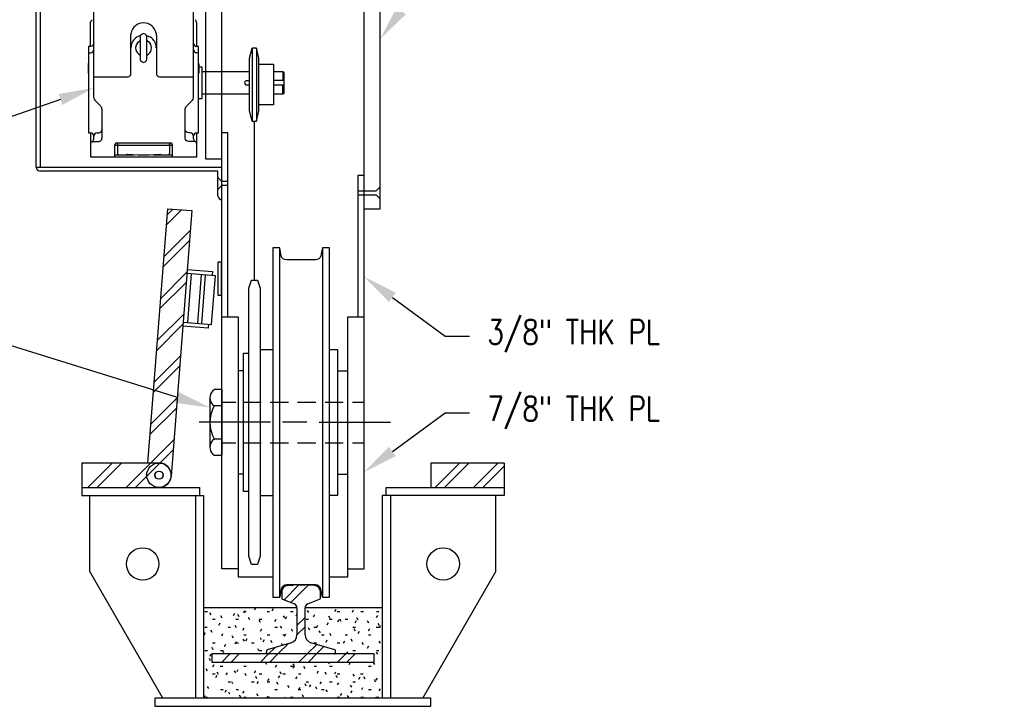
# Model space of a CAD drawing. Header units: inches. Extents: x -25 to 869, y 6 to 168.
# Tile 9 of 11: x 459 to 519, y 91 to 133. Entities that reach past the tile are written whole.
import ezdxf
from ezdxf import colors
from ezdxf.entities.mleader import LeaderData, LeaderLine
from ezdxf.math import Vec2, Vec3

# ---------------------------------------------------------------- set-up
doc = ezdxf.new("R2010")
doc.units = ezdxf.units.IN
doc.header["$MEASUREMENT"] = 0
for name, color, linetype in [('A-DETL-MEDM', 3, 'Continuous'), ('A-DETL-THIN', 1, 'Continuous'), ('A-WALL-PATT', 8, 'Continuous'), ('M-DETL-PATT', 1, 'Continuous'), ('S-ANNO-NOTE', 2, 'Continuous')]:
    doc.layers.add(name, color=color, linetype=linetype)
doc.styles.add('Annotative', font='romans.shx', dxfattribs={"width": 0.8, "height": 0.125})
pattern_1 = [(45, (361.1425, 0), (-1.18794, 1.18794), []), (45, (361.1425, 1.8), (-1.18794, 1.18794), [])]

msp = doc.modelspace()

# ---------------------------------------------------------------- hatches: boundary and pattern name
at = {"layer": 'A-WALL-PATT', "lineweight": -3}
h = msp.add_hatch(dxfattribs=at)
h.set_pattern_fill('FP_1', color=8, style=0, pattern_type=2)
h.set_pattern_definition([(0, (361.1425, 0), (1.92, 0.48), [0.1584, -1.282, 0.1584, -1.282, -7.68]), (0, (361.1425, 0), (1.92, 0.48), [-2.88, 0.1584, -2.722, 0.1584, -1.282, -3.36]), (0, (361.1425, 0), (1.92, 0.48), [-7.2, 0.1584, -0.8016, 0.1584, -2.242]), (120, (361.8625, 0.24), (-1.3756922, 1.4227688), [0.1584, -1.282, 0.1584, -1.282, -7.68]), (120, (361.8625, 0.24), (-1.3756922, 1.4227688), [-2.88, 0.1584, -2.722, 0.1584, -1.282, -3.36]), (120, (361.8625, 0.24), (-1.3756922, 1.4227688), [-7.2, 0.1584, -0.8016, 0.1584, -2.242]), (240, (362.1025, 1.2), (-0.5443078, -1.9027688), [0.1584, -1.282, 0.1584, -1.282, -7.68]), (240, (362.1025, 1.2), (-0.5443078, -1.9027688), [-2.88, 0.1584, -2.722, 0.1584, -1.282, -3.36]), (240, (362.1025, 1.2), (-0.5443078, -1.9027688), [-7.2, 0.1584, -0.8016, 0.1584, -2.242])])
h.paths.add_polyline_path([(481.016, 91.1473), (481.016, 96.7106), (476.266, 96.7106), (476.266, 95.0401), (476.2824, 94.913), (476.3306, 94.7943), (476.4074, 94.6917), (476.5077, 94.612), (476.6249, 94.5604), (478.1108, 94.1212), (478.1329, 94.0985), (478.141, 94.0677), (478.1389, 93.9108), (478.1227, 93.8828), (478.0947, 93.8666), (478.0962, 93.8645), (480.516, 93.8645), (480.516, 93.3645), (470.516, 93.3645), (470.516, 93.8645), (473.9359, 93.8672), (473.9093, 93.8828), (473.8931, 93.9108), (473.891, 93.927), (473.8931, 94.0836), (473.9087, 94.1113), (473.9359, 94.1277), (475.4258, 94.5686), (475.5244, 94.612), (475.6247, 94.6917), (475.7014, 94.7943), (475.7496, 94.913), (475.766, 95.0401), (475.766, 96.7106), (470.016, 96.7106), (470.016, 91.1473), (478.0526, 91.1473)])
at = {"layer": 'M-DETL-PATT', "lineweight": -3}
h = msp.add_hatch(dxfattribs=at)
h.set_pattern_fill('FP_2', color=8, style=0, pattern_type=2)
h.set_pattern_definition(pattern_1)
h.paths.add_polyline_path([(468.0214, 104.9047), (469.2846, 121.1409), (467.7892, 121.2572), (466.5721, 105.6145), (467.2767, 105.6145), (467.4708, 105.5889), (467.6517, 105.514), (467.807, 105.3948), (467.9262, 105.2395), (468.0012, 105.0586), (468.0084, 105.0037)])
h = msp.add_hatch(dxfattribs=at)
h.set_pattern_fill('FP_2', color=8, style=0, pattern_type=2)
h.set_pattern_definition(pattern_1)
h.paths.add_polyline_path([(462.516, 104.1145), (467.2767, 104.1145), (467.4708, 104.14), (467.6517, 104.215), (467.807, 104.3342), (467.9262, 104.4895), (468.0012, 104.6704), (468.0267, 104.8645), (468.0012, 105.0586), (467.9262, 105.2395), (467.807, 105.3948), (467.6517, 105.514), (467.4708, 105.5889), (467.2767, 105.6145), (462.516, 105.6145)])
h.paths.add_polyline_path([(467.2767, 104.6145), (467.212, 104.623), (467.1517, 104.648), (467.0999, 104.6877), (467.0602, 104.7395), (467.0352, 104.7998), (467.0267, 104.8645), (467.0352, 104.9292), (467.0602, 104.9895), (467.0999, 105.0413), (467.1517, 105.081), (467.212, 105.106), (467.2767, 105.1145), (467.3414, 105.106), (467.4017, 105.081), (467.4535, 105.0413), (467.4932, 104.9895), (467.5182, 104.9292), (467.5267, 104.8645), (467.5182, 104.7998), (467.4932, 104.7395), (467.4535, 104.6877), (467.4017, 104.648), (467.3414, 104.623)])
h = msp.add_hatch(dxfattribs=at)
h.set_pattern_fill('FP_2', color=8, style=0, pattern_type=2)
h.set_pattern_definition(pattern_1)
h.paths.add_polyline_path([(488.516, 104.1145), (488.516, 105.6145), (484.016, 105.6145), (484.016, 104.1145)])
h = msp.add_hatch(dxfattribs=at)
h.set_pattern_fill('FP_2', color=8, style=0, pattern_type=2)
h.set_pattern_definition(pattern_1)
h.paths.add_polyline_path([(478.0785, 93.8645), (478.1098, 93.8729), (478.1326, 93.8957), (478.141, 93.927), (478.141, 94.0677), (478.1329, 94.0985), (478.1108, 94.1212), (478.0962, 94.1277), (476.6249, 94.5604), (476.5077, 94.612), (476.4074, 94.6917), (476.3306, 94.7943), (476.2824, 94.913), (476.266, 95.0401), (476.266, 96.7106), (476.2732, 96.7699), (476.2941, 96.8258), (476.3278, 96.8751), (476.3722, 96.9151), (476.4248, 96.9434), (477.1794, 97.2409), (477.1972, 97.2628), (477.2035, 97.2902), (477.2035, 97.7047), (477.192, 97.7971), (477.158, 97.8839), (477.1037, 97.9595), (477.0324, 98.0195), (476.9485, 98.06), (476.8573, 98.0786), (476.3909, 98.1123), (476.2758, 98.1145), (475.6411, 98.1123), (475.5261, 98.1057), (475.1748, 98.0786), (475.0835, 98.06), (474.9996, 98.0195), (474.9284, 97.9595), (474.8741, 97.8839), (474.8401, 97.7971), (474.8285, 97.7047), (474.8285, 97.2902), (474.8425, 97.2508), (474.8526, 97.2409), (474.8781, 97.229), (475.6072, 96.9434), (475.6598, 96.9151), (475.7042, 96.8751), (475.7379, 96.8258), (475.7589, 96.7699), (475.766, 96.7106), (475.766, 95.0401), (475.7496, 94.913), (475.7014, 94.7943), (475.6247, 94.6917), (475.5244, 94.612), (475.4071, 94.5604), (473.9212, 94.1212), (473.8991, 94.0985), (473.891, 94.0677), (473.8931, 93.9108), (473.8994, 93.8957), (473.9223, 93.8729), (473.9535, 93.8645), (478.0526, 93.8645)])
h = msp.add_hatch(dxfattribs=at)
h.set_pattern_fill('FP_2', color=8, style=0, pattern_type=2)
h.set_pattern_definition(pattern_1)
h.paths.add_polyline_path([(475.4258, 93.3645), (480.516, 93.3645), (480.516, 93.8645), (470.516, 93.8645), (470.516, 93.3645), (475.4071, 93.3645)])

# ---------------------------------------------------------------- linework, layer by layer
at = {"layer": 'A-DETL-MEDM', "lineweight": -3}
for p, q in [((471.1427, 99.112), (471.1427, 160.891)), ((479.8927, 99.112), (479.8927, 160.891)), ((459.7088, 123.8091), (459.7088, 149.929)), ((459.9588, 149.929), (459.9588, 123.8091)), ((470.1461, 124.3064), (470.1461, 136.7532)), ((480.8893, 121.2548), (480.8893, 136.7532)), ((471.516, 125.9284), (471.1427, 125.9284)), ((471.516, 114.6103), (471.516, 125.9284)), ((471.1427, 124.3064), (470.1461, 124.3064)), ((459.7088, 123.8091), (471.1427, 123.8091)), ((470.8927, 123.5591), (459.9581, 123.5591)), ((470.8895, 122.0558), (470.8927, 123.5591)), ((471.1427, 122.934), (470.8919, 123.1845)), ((479.8927, 123.3084), (479.5194, 123.3084)), ((479.5194, 123.3084), (479.5194, 114.6103)), ((471.1411, 122.6858), (470.8903, 122.4348)), ((471.516, 122.6858), (471.1411, 122.6858)), ((471.516, 122.934), (471.1427, 122.934)), ((480.6401, 122.357), (480.8893, 122.6063)), ((479.5194, 122.357), (480.6401, 122.357)), ((479.5194, 122.1088), (480.6385, 122.1088)), ((480.6385, 122.1088), (480.8893, 121.8583)), ((467.7892, 121.2572), (469.2846, 121.1409)), ((479.8927, 121.2548), (480.8893, 121.2548)), ((469.2846, 121.1409), (468.0138, 104.8063)), ((474.7092, 118.8611), (474.2719, 118.8611)), ((474.2719, 118.8611), (474.2719, 97.3628)), ((474.7703, 118.4747), (474.7092, 118.8611)), ((474.7092, 97.3628), (474.7092, 118.8611)), ((477.333, 118.8611), (477.2618, 118.4747)), ((477.7703, 118.8611), (477.333, 118.8611)), ((477.333, 118.8611), (477.333, 97.3628)), ((477.7703, 97.3628), (477.7703, 118.8611)), ((474.7906, 118.3628), (474.7703, 118.4747)), ((474.8414, 118.2611), (474.7906, 118.3628)), ((474.9228, 118.1798), (474.8414, 118.2611)), ((477.1906, 118.2611), (477.1092, 118.1798)), ((477.2414, 118.3628), (477.1906, 118.2611)), ((477.2618, 118.4747), (477.2414, 118.3628)), ((475.0245, 118.1289), (474.9228, 118.1798)), ((475.1364, 118.1086), (475.0245, 118.1289)), ((476.8957, 118.1086), (475.1364, 118.1086)), ((477.0075, 118.1289), (476.8957, 118.1086)), ((477.1092, 118.1798), (477.0075, 118.1289)), ((470.7441, 117.1317), (468.9834, 117.2687)), ((469.0028, 117.5179), (470.5702, 117.3959)), ((470.5702, 117.3959), (470.5508, 117.1467)), ((471.1427, 114.6103), (472.1393, 114.6103)), ((472.1393, 114.6103), (472.1393, 98.6137)), ((478.8961, 98.6137), (478.8961, 114.6103)), ((478.8961, 114.6103), (479.8927, 114.6103)), ((470.2987, 113.9065), (468.7313, 114.0284)), ((468.7507, 114.2777), (470.5114, 114.1407)), ((470.3181, 114.1557), (470.2987, 113.9065)), ((472.4821, 103.8611), (472.4821, 112.3628)), ((472.4821, 112.3628), (472.7974, 112.3628)), ((473.4889, 112.6069), (474.2719, 112.6069)), ((477.7703, 112.6069), (478.2686, 112.6069)), ((478.2686, 112.6069), (478.2686, 103.617)), ((462.516, 105.6145), (462.516, 103.6145)), ((488.516, 105.6145), (488.516, 103.6145)), ((462.516, 104.1145), (469.766, 104.1145)), ((469.766, 104.1145), (469.766, 103.6145)), ((472.7974, 103.8611), (472.4821, 103.8611)), ((481.266, 103.6145), (481.266, 104.1145)), ((481.266, 104.1145), (488.516, 104.1145)), ((462.516, 103.6145), (470.016, 103.6145)), ((463.016, 98.9415), (463.016, 103.6145)), ((469.516, 103.6145), (469.516, 91.1473)), ((470.016, 103.6145), (470.016, 91.1473)), ((473.4889, 103.617), (474.2719, 103.617)), ((478.2686, 103.617), (477.7703, 103.617)), ((488.516, 103.6145), (481.016, 103.6145)), ((481.016, 103.6145), (481.016, 91.1473)), ((481.516, 103.6145), (481.516, 91.1473)), ((488.016, 98.9415), (488.016, 103.6145)), ((467.516, 91.1473), (463.016, 98.9415)), ((472.1393, 99.112), (471.1427, 99.112)), ((478.8961, 99.112), (479.8927, 99.112)), ((483.516, 91.1473), (488.016, 98.9415)), ((472.1393, 98.6137), (474.2719, 98.6137)), ((477.7703, 98.6137), (478.8961, 98.6137)), ((474.7703, 97.7492), (474.7092, 97.3628)), ((474.7906, 97.8611), (474.7703, 97.7492)), ((474.8414, 97.9628), (474.7906, 97.8611)), ((474.8285, 97.7047), (474.8285, 97.2902)), ((474.9228, 98.0442), (474.8414, 97.9628)), ((475.0245, 98.095), (474.9228, 98.0442)), ((475.1364, 98.1153), (475.0245, 98.095)), ((476.8957, 98.1153), (475.1364, 98.1153)), ((475.1748, 98.0786), (475.5261, 98.1057)), ((475.7562, 98.1145), (476.2758, 98.1145)), ((476.8573, 98.0786), (476.5059, 98.1057)), ((477.0075, 98.095), (476.8957, 98.1153)), ((477.1092, 98.0442), (477.0075, 98.095)), ((477.1906, 97.9628), (477.1092, 98.0442)), ((477.2414, 97.8611), (477.1906, 97.9628)), ((477.2035, 97.2902), (477.2035, 97.7047)), ((477.2618, 97.7492), (477.2414, 97.8611)), ((477.333, 97.3628), (477.2618, 97.7492)), ((474.2719, 97.3628), (474.7092, 97.3628)), ((474.8781, 97.229), (475.6072, 96.9434)), ((476.4248, 96.9434), (477.1539, 97.229)), ((477.333, 97.3628), (477.7703, 97.3628)), ((475.766, 96.7106), (475.766, 95.0401)), ((476.266, 95.0401), (476.266, 96.7106)), ((481.016, 96.7106), (476.266, 96.7106)), ((473.891, 94.0677), (473.891, 93.927)), ((475.4071, 94.5604), (473.9359, 94.1277)), ((478.0962, 94.1277), (476.6249, 94.5604)), ((478.141, 93.927), (478.141, 94.0677)), ((470.516, 93.8645), (470.516, 93.3645)), ((480.516, 93.8645), (470.516, 93.8645)), ((470.516, 93.3645), (480.516, 93.3645)), ((480.516, 93.3645), (480.516, 93.8645)), ((484.016, 91.1473), (467.016, 91.1473)), ((467.016, 91.1473), (467.016, 90.6473)), ((484.016, 90.6473), (484.016, 91.1473)), ((467.016, 90.6473), (484.016, 90.6473))]:
    msp.add_line(p, q, dxfattribs=at)
for centre, radius in [((467.266, 104.8645), 0.25), ((466.266, 99.403), 1), ((484.766, 99.403), 1)]:
    msp.add_circle(centre, radius, dxfattribs=at)
for centre, radius, start, end in [((459.9774, 123.8276), 0.2692, 183.94012, 265.89195), ((471.1712, 122.0918), 0.2841, 187.26286, 264.233699), ((475.2035, 97.7047), 0.375, 94.398705, 180), ((475.7562, 95.1145), 3, 90, 94.398705), ((476.2758, 95.1145), 3, 85.601295, 90), ((476.8285, 97.7047), 0.375, 360, 85.601295), ((474.891, 97.2902), 0.0625, 180, 258.111342), ((477.141, 97.2902), 0.0625, 281.888658, 0), ((475.516, 96.7106), 0.25, 360, 68.602314), ((476.516, 96.7106), 0.25, 111.397686, 180), ((475.266, 95.0401), 0.5, 286.38954, 0), ((476.766, 95.0401), 0.5, 180, 253.61046), ((473.9535, 94.0677), 0.0625, 106.38954, 180), ((478.0785, 94.0677), 0.0625, 0, 73.61046), ((473.9535, 93.927), 0.0625, 180, 270), ((478.0785, 93.927), 0.0625, 270, 0)]:
    msp.add_arc(centre, radius, start, end, dxfattribs=at)
at = {"layer": 'A-DETL-THIN', "lineweight": -3}
for p, q in [((463.2499, 128.0766), (463.2499, 133.8427)), ((469.3923, 128.0766), (469.3923, 133.8427)), ((463.0567, 132.7139), (463.0872, 132.8156)), ((463.0872, 132.8156), (463.1584, 132.8766)), ((469.555, 132.8156), (469.494, 132.8766)), ((469.5855, 132.7139), (469.555, 132.8156)), ((463.0567, 131.2393), (463.0567, 132.7139)), ((469.5957, 131.2393), (469.5957, 132.7139)), ((465.538, 131.9105), (465.5482, 132.0529)), ((465.538, 129.5715), (465.538, 131.9105)), ((466.138, 131.9105), (465.9957, 131.8597)), ((466.1279, 131.5953), (466.0262, 131.5342)), ((466.1279, 131.8393), (466.138, 131.9105)), ((466.1279, 130.4563), (466.1279, 131.8393)), ((466.5143, 131.8393), (466.5041, 131.9105)), ((466.5041, 131.9105), (466.6465, 131.8597)), ((466.616, 131.5342), (466.5143, 131.5953)), ((466.5245, 130.4563), (466.5245, 131.8393)), ((467.094, 132.0529), (467.1041, 131.9105)), ((467.1143, 131.9105), (467.1143, 129.5715)), ((463.0567, 131.2393), (462.9347, 131.2393)), ((462.9347, 131.2393), (462.9347, 125.9308)), ((463.1279, 131.2495), (463.0567, 131.2393)), ((463.1889, 131.3003), (463.1279, 131.2495)), ((463.2397, 131.3614), (463.1889, 131.3003)), ((463.1889, 130.9139), (463.2397, 130.9749)), ((463.2499, 131.4325), (463.2397, 131.3614)), ((463.2397, 130.9749), (463.2499, 131.0461)), ((465.5482, 131.3003), (465.538, 131.1478)), ((467.1041, 131.1478), (467.094, 131.3003)), ((469.4025, 131.4325), (469.4126, 131.3614)), ((469.4025, 131.0461), (469.4126, 130.9749)), ((469.4126, 131.3614), (469.4635, 131.3003)), ((469.4126, 130.9749), (469.4635, 130.9139)), ((469.4635, 131.3003), (469.5245, 131.2495)), ((469.5245, 131.2495), (469.5957, 131.2393)), ((469.7075, 131.2393), (469.5957, 131.2393)), ((469.7075, 125.9308), (469.7075, 131.2393)), ((472.8482, 130.5193), (473.0008, 131.1396)), ((473.2652, 131.1396), (473.0008, 131.1396)), ((473.0008, 131.1396), (473.0008, 126.6549)), ((473.4177, 130.5193), (473.2652, 131.1396)), ((473.2652, 131.1396), (473.2652, 126.6549)), ((462.9347, 130.8427), (463.0567, 130.8427)), ((463.0567, 130.8529), (463.1279, 130.863)), ((463.1279, 130.863), (463.1889, 130.9139)), ((466.0262, 130.7614), (466.1279, 130.7003)), ((466.138, 130.3851), (466.1279, 130.4563)), ((466.5041, 130.3851), (466.5143, 130.4563)), ((466.5143, 130.7003), (466.616, 130.7614)), ((469.4635, 130.9139), (469.5245, 130.863)), ((469.5245, 130.863), (469.5957, 130.8529)), ((469.7075, 130.8427), (469.5957, 130.8427)), ((472.8482, 127.2752), (472.8482, 130.5193)), ((473.4177, 127.2752), (473.4177, 130.5193)), ((462.9448, 130.2122), (462.9143, 130.1817)), ((462.9143, 130.1817), (462.9143, 129.5919)), ((469.7279, 130.1817), (469.6974, 130.2122)), ((469.7075, 129.9904), (469.9008, 129.9904)), ((469.7381, 129.5919), (469.7381, 130.1817)), ((469.9008, 129.9904), (469.9008, 128.0176)), ((473.4177, 130.143), (474.3228, 130.143)), ((474.3228, 130.143), (474.3228, 127.6515)), ((462.9143, 129.5919), (462.9448, 129.5614)), ((463.2499, 129.3783), (465.3448, 129.3783)), ((465.3448, 129.3783), (465.416, 129.3885)), ((465.416, 129.3885), (465.477, 129.4393)), ((465.477, 129.4393), (465.5279, 129.5003)), ((465.5279, 129.5003), (465.538, 129.5715)), ((467.1143, 129.5715), (467.1245, 129.5003)), ((467.1245, 129.5003), (467.1753, 129.4393)), ((467.1753, 129.4393), (467.2364, 129.3885)), ((467.2364, 129.3885), (467.3075, 129.3783)), ((467.3075, 129.3783), (469.3923, 129.3783)), ((469.6974, 129.5614), (469.7279, 129.5919)), ((469.9008, 129.6955), (472.8482, 129.6955)), ((472.6448, 129.1464), (472.716, 129.1565)), ((472.716, 129.1565), (472.8482, 129.1565)), ((474.3228, 129.6955), (474.9025, 129.6955)), ((474.9635, 129.1565), (474.3228, 129.1565)), ((474.9025, 129.6955), (474.9635, 129.6549)), ((474.9025, 129.6955), (474.9025, 129.1565)), ((474.9635, 129.6549), (474.9635, 128.3532)), ((472.716, 128.8515), (472.6448, 128.8616)), ((472.8482, 128.8515), (472.716, 128.8515)), ((474.9635, 128.8515), (474.3228, 128.8515)), ((474.9025, 128.3125), (474.9025, 128.8515)), ((463.2601, 128.0766), (463.2702, 128.0054)), ((463.2702, 128.0054), (463.3211, 127.9444)), ((463.7075, 127.5376), (463.3109, 127.9342)), ((468.9448, 127.5376), (469.3414, 127.9342)), ((469.3313, 127.9444), (469.3821, 128.0054)), ((469.3821, 128.0054), (469.3923, 128.0766)), ((469.9008, 128.0176), (469.7075, 128.0176)), ((472.8482, 128.3125), (469.9008, 128.3125)), ((474.9025, 128.3125), (474.3228, 128.3125)), ((474.9635, 128.3532), (474.9025, 128.3125)), ((463.7482, 127.4664), (463.6974, 127.5275)), ((463.7584, 127.3952), (463.7482, 127.4664)), ((463.7686, 125.5952), (463.7686, 127.3952)), ((468.8838, 127.3952), (468.894, 127.4664)), ((468.8838, 125.5952), (468.8838, 127.3952)), ((468.894, 127.4664), (468.9448, 127.5275)), ((474.3228, 127.6515), (473.4177, 127.6515)), ((473.0008, 126.6549), (472.8482, 127.2752)), ((473.2652, 126.6549), (473.4177, 127.2752)), ((463.7482, 126.0529), (463.7584, 126.1241)), ((468.894, 126.0529), (468.8838, 126.1241)), ((473.0008, 126.6549), (473.2652, 126.6549)), ((473.1431, 116.8679), (473.1431, 126.6549)), ((462.9347, 125.9308), (463.0567, 125.9308)), ((463.0567, 125.9308), (463.0567, 124.4461)), ((463.1279, 125.9105), (463.0567, 125.9207)), ((463.1889, 125.8597), (463.1279, 125.9105)), ((463.2397, 125.7986), (463.1889, 125.8597)), ((463.1889, 125.4224), (463.2397, 125.4936)), ((463.2499, 125.7275), (463.2397, 125.7986)), ((463.2397, 125.4936), (463.2499, 125.5647)), ((463.2499, 125.5647), (463.2499, 125.7275)), ((463.2702, 125.7986), (463.2601, 125.7275)), ((463.3211, 125.8597), (463.2702, 125.7986)), ((463.3821, 125.9105), (463.3211, 125.8597)), ((463.4533, 125.9207), (463.3821, 125.9105)), ((463.4533, 125.9308), (463.5652, 125.9308)), ((463.5652, 125.9308), (463.6363, 125.941)), ((463.6363, 125.941), (463.6974, 125.9919)), ((463.6974, 125.9919), (463.7482, 126.0529)), ((463.6974, 125.463), (463.7482, 125.5241)), ((463.7482, 125.5241), (463.7584, 125.5952)), ((468.894, 125.5241), (468.8838, 125.5952)), ((468.9448, 125.9919), (468.894, 126.0529)), ((468.9448, 125.463), (468.894, 125.5241)), ((469.0058, 125.941), (468.9448, 125.9919)), ((469.077, 125.9308), (469.0058, 125.941)), ((469.1991, 125.9308), (469.077, 125.9308)), ((469.2703, 125.9105), (469.1991, 125.9207)), ((469.3313, 125.8597), (469.2703, 125.9105)), ((469.3821, 125.7986), (469.3313, 125.8597)), ((469.3923, 125.7275), (469.3821, 125.7986)), ((469.3923, 125.5647), (469.3923, 125.7275)), ((469.4126, 125.7986), (469.4025, 125.7275)), ((469.4025, 125.5647), (469.4126, 125.4936)), ((469.4635, 125.8597), (469.4126, 125.7986)), ((469.4126, 125.4936), (469.4635, 125.4224)), ((469.5245, 125.9105), (469.4635, 125.8597)), ((469.5957, 125.9207), (469.5245, 125.9105)), ((469.5957, 124.4461), (469.5957, 125.9308)), ((469.5957, 125.9308), (469.7075, 125.9308)), ((463.0669, 125.28), (463.077, 125.341)), ((463.077, 125.341), (463.1279, 125.3817)), ((463.1279, 125.3817), (463.1889, 125.4224)), ((463.1279, 125.3817), (463.1787, 125.3919)), ((463.1787, 125.3919), (463.5652, 125.3919)), ((463.5652, 125.402), (463.6363, 125.4122)), ((463.6363, 125.4122), (463.6974, 125.463)), ((464.5516, 124.4461), (464.5516, 125.219)), ((464.5516, 125.1681), (468.1008, 125.1681)), ((464.5719, 125.2698), (464.5618, 125.219)), ((464.6126, 125.3003), (464.5719, 125.2698)), ((464.6533, 125.3105), (464.6126, 125.3003)), ((464.6533, 125.3207), (467.9991, 125.3207)), ((464.7041, 125.3003), (464.6533, 125.3105)), ((464.7347, 125.2698), (464.7041, 125.3003)), ((464.7143, 125.1681), (464.7143, 124.6902)), ((464.7448, 125.219), (464.7347, 125.2698)), ((464.755, 125.1681), (464.755, 125.219)), ((467.8974, 125.1681), (467.8974, 125.219)), ((467.9177, 125.2698), (467.9075, 125.219)), ((467.9584, 125.3003), (467.9177, 125.2698)), ((467.938, 124.6902), (467.938, 125.1681)), ((467.9991, 125.3105), (467.9584, 125.3003)), ((468.0499, 125.3003), (467.9991, 125.3105)), ((468.0804, 125.2698), (468.0499, 125.3003)), ((468.0906, 125.219), (468.0804, 125.2698)), ((468.1008, 124.4461), (468.1008, 125.219)), ((469.0058, 125.4122), (468.9448, 125.463)), ((469.077, 125.402), (469.0058, 125.4122)), ((469.4736, 125.3919), (469.077, 125.3919)), ((469.4635, 125.4224), (469.5211, 125.3839)), ((469.5347, 125.3817), (469.4736, 125.3919)), ((469.5753, 125.341), (469.5347, 125.3817)), ((469.5855, 125.28), (469.5753, 125.341)), ((463.0567, 124.4461), (469.5957, 124.4461)), ((464.5516, 124.5783), (465.7313, 124.5783)), ((464.7143, 124.6902), (464.7245, 124.6393)), ((464.7245, 124.6393), (464.7753, 124.5885)), ((464.7753, 124.5885), (464.8262, 124.5783)), ((465.2228, 124.5783), (465.2635, 124.5885)), ((465.3143, 124.5986), (465.2736, 124.5885)), ((465.3143, 124.6088), (465.9855, 124.5783)), ((465.9855, 124.5783), (466.6567, 124.5783)), ((466.6567, 124.5783), (467.3177, 124.6088)), ((466.9109, 124.5783), (468.1008, 124.5783)), ((467.3686, 124.5885), (467.3279, 124.5986)), ((467.3889, 124.5885), (467.4296, 124.5783)), ((467.816, 124.5783), (467.877, 124.5885)), ((467.877, 124.5885), (467.9177, 124.6393)), ((467.9177, 124.6393), (467.9279, 124.6902)), ((467.7892, 121.2572), (466.5721, 105.6145)), ((471.1207, 117.9791), (470.8859, 117.9791)), ((470.8859, 117.9791), (470.8859, 115.948)), ((471.1207, 115.948), (471.1207, 117.9791)), ((469.2487, 117.248), (469.016, 114.2571)), ((469.8718, 117.1995), (469.6391, 114.2086)), ((470.121, 117.1801), (469.8883, 114.1892)), ((470.5114, 114.1407), (470.7441, 117.1317)), ((472.7974, 116.3696), (472.9601, 116.8679)), ((472.9601, 116.8679), (473.3262, 116.8679)), ((473.3262, 116.8679), (473.4889, 116.3696)), ((470.8859, 115.948), (471.1207, 115.948)), ((472.7974, 99.8747), (472.7974, 116.3696)), ((473.4889, 116.3696), (473.4889, 99.8747)), ((472.4821, 111.295), (472.1393, 111.295)), ((478.2686, 111.295), (478.8961, 111.295)), ((470.6749, 110.1255), (470.5732, 110.0442)), ((471.163, 110.1357), (470.6749, 110.1357)), ((471.163, 106.0882), (471.163, 110.1357)), ((470.4105, 106.5865), (470.4105, 109.6272)), ((470.5732, 109.2103), (470.6749, 109.1289)), ((470.6749, 109.1289), (470.5732, 108.9154)), ((471.163, 109.1289), (470.6749, 109.1289)), ((471.163, 109.3628), (471.9969, 109.3628)), ((472.4313, 109.3628), (473.5601, 109.3628)), ((474.1194, 109.3628), (475.2482, 109.3628)), ((475.8075, 109.3628), (476.9262, 109.3628)), ((477.4957, 109.3628), (478.6143, 109.3628)), ((479.1838, 109.3628), (479.8927, 109.3628)), ((474.1296, 108.1221), (469.7465, 108.1221)), ((476.377, 108.1221), (474.8719, 108.1221)), ((477.1296, 108.1221), (481.5228, 108.1221)), ((470.5732, 107.3086), (470.6749, 107.095)), ((470.6749, 107.0848), (470.5732, 107.0035)), ((470.6749, 107.095), (471.163, 107.095)), ((471.163, 106.8611), (471.9969, 106.8611)), ((472.4313, 106.8611), (473.5601, 106.8611)), ((474.1194, 106.8611), (475.2482, 106.8611)), ((475.8075, 106.8611), (476.9262, 106.8611)), ((477.4957, 106.8611), (478.6143, 106.8611)), ((479.1838, 106.8611), (479.8927, 106.8611)), ((470.5732, 106.1696), (470.6749, 106.0882)), ((470.6749, 106.0882), (471.163, 106.0882)), ((467.2767, 105.6145), (462.516, 105.6145)), ((488.516, 105.6145), (484.016, 105.6145)), ((484.016, 105.6145), (484.016, 104.1145)), ((472.4821, 104.9289), (472.1393, 104.9289)), ((478.2686, 104.9289), (478.8961, 104.9289)), ((472.9601, 99.3764), (472.7974, 99.8747)), ((473.4889, 99.8747), (473.3262, 99.3764)), ((473.3262, 99.3764), (472.9601, 99.3764)), ((475.766, 96.7106), (470.016, 96.7106))]:
    msp.add_line(p, q, dxfattribs=at)
for centre, radius in [((467.266, 104.8645), 0.75), ((467.2767, 104.8645), 0.25)]:
    msp.add_circle(centre, radius, dxfattribs=at)
for centre, radius, start, end in [((466.3211, 131.9064), 0.7866, 10.73081, 169.26919), ((472.4388, 108.112), 2.0312, 156.701015, 203.298985), ((467.2767, 104.8645), 0.75, 270, 90)]:
    msp.add_arc(centre, radius, start, end, dxfattribs=at)
for points in [[(465.9957, 131.8597), (465.7197, 131.7115), (465.6391, 131.5912), (465.5482, 131.3003)], [(466.5041, 131.9105), (466.3979, 132.0776), (466.2443, 132.0776), (466.138, 131.9105)], [(467.094, 131.3003), (467.0031, 131.5912), (466.9225, 131.7115), (466.6465, 131.8597)], [(466.0262, 131.5342), (465.7679, 131.3517), (465.7679, 130.9439), (466.0262, 130.7614)], [(466.616, 130.7614), (466.8743, 130.9439), (466.8743, 131.3517), (466.616, 131.5342)], [(466.138, 130.3851), (466.2443, 130.218), (466.3979, 130.218), (466.5041, 130.3851)], [(472.6448, 128.8616), (472.5314, 128.9523), (472.5313, 129.0557), (472.6448, 129.1464)], [(470.5732, 110.0442), (470.3539, 109.826), (470.3539, 109.4284), (470.5732, 109.2103)], [(470.5732, 107.0035), (470.3539, 106.7854), (470.3539, 106.3877), (470.5732, 106.1696)]]:
    msp.add_open_spline(points, degree=3, dxfattribs=at)

# ---------------------------------------------------------------- leaders
at = {"layer": 'S-ANNO-NOTE', "lineweight": -3}
ml = msp.add_multileader_mtext('Standard', dxfattribs=at)
ml.set_content('\\pxt3.2,6.4,9.6,12.8,16,19.2,22.4,25.6,28.8,32,35.2,38.4,41.6,44.8,48,51.2,54.4,57.6,60.8,64,67.2,70.4,73.6,76.8,80,83.2,86.4,89.6,92.8,96,99.2,102.4;{\\C256;ACCESS COVER FOR SPROCKET\\PAND ROLLER CHAIN FASTENED TO DOOR PLATE WITH COUNTERSUNK MACHINE SCREWS. THICKNESS OF ACCESS PLATE AND SCREWS DIAMETER/SPACING AS REQUIRED FOR REINF.}', color=2, style='Annotative')
ml.set_leader_properties(color=1)
ml.build(insert=Vec2(0, 0))
ml.multileader.update_dxf_attribs({"text_right_attachment_type": 3, "dogleg_length": 0.125, "arrow_head_size": 2.16, "scale": 12})
ctx = ml.context
ctx.base_point, ctx.scale, ctx.char_height, ctx.arrow_head_size, ctx.landing_gap_size, ctx.plane_origin = Vec3(486.3956, 137.0509), 12, 1.5, 2.16, 1.08, Vec3(469.8369, 94.7288)
ctx.right_attachment = 3
notes = []
notes.append((ctx, [(0, (1, 1, 0), (484.8956, 137.0509), (1, 0), 1.5, [(0, [(480.8893, 131.7013)], 0, [])])]))
ctx.mtext.insert, ctx.mtext.width, ctx.mtext.flow_direction = Vec3(487.4756, 137.8009), 31.808089, 5
ml = msp.add_multileader_mtext('Standard', dxfattribs=at)
ml.set_content('{\\C256;1/4" THK STL PL. SIZE AS REQUIRED BY DOOR MFR FOR SELECTED WHEEL MOTOR REQUIREMENTS}', color=2, style='Annotative')
ml.set_leader_properties(color=1)
ml.build(insert=Vec2(0, 0))
ml.multileader.update_dxf_attribs({"text_right_attachment_type": 3, "dogleg_length": 0.125, "arrow_head_size": 2.16, "scale": 12})
ctx = ml.context
ctx.base_point, ctx.scale, ctx.char_height, ctx.arrow_head_size, ctx.landing_gap_size, ctx.plane_origin = Vec3(218.4589, 131.5349), 12, 1.5, 2.16, 1.08, Vec3(195.8012, 87.9441)
ctx.right_attachment = 3
notes.append((ctx, [(0, (1, 1, 0), (216.9589, 131.5349), (1, 0), 1.5, [(0, [(205.69, 112.555)], 0, [])])]))
ctx.mtext.insert, ctx.mtext.width, ctx.mtext.flow_direction = Vec3(219.5389, 132.3563), 34.725858, 5
ml = msp.add_multileader_mtext('Standard', dxfattribs=at)
ml.set_content('{\\C256;GEAR MOTOR DRIVE}', color=2, style='Annotative')
ml.set_leader_properties(color=1)
ml.build(insert=Vec2(0, 0))
ml.multileader.update_dxf_attribs({"text_right_attachment_type": 3, "dogleg_length": 0.125, "arrow_head_size": 2.16, "scale": 12})
ctx = ml.context
ctx.base_point, ctx.scale, ctx.char_height, ctx.arrow_head_size, ctx.landing_gap_size, ctx.plane_origin = Vec3(423.3887, 122.1976), 12, 1.5, 2.16, 1.08, Vec3(470.4094, 80.5652)
ctx.right_attachment = 3
notes.append((ctx, [(0, (1, 1, 0), (444.6487, 122.1976), (-1, 0), 1.5, [(0, [(463.2499, 128.6933)], 0, [])])]))
ctx.mtext.insert, ctx.mtext.width, ctx.mtext.flow_direction = Vec3(424.4687, 122.9476), 29.454739, 5
ml = msp.add_multileader_mtext('Standard', dxfattribs=at)
ml.set_content('{\\C256;7/8" THK PL BEYOND}', color=2, style='Annotative')
ml.set_leader_properties(color=1)
ml.build(insert=Vec2(0, 0))
ml.multileader.update_dxf_attribs({"text_right_attachment_type": 3, "dogleg_length": 0.125, "arrow_head_size": 2.16, "scale": 12})
ctx = ml.context
ctx.base_point, ctx.scale, ctx.char_height, ctx.arrow_head_size, ctx.landing_gap_size, ctx.plane_origin = Vec3(338.6137, 124.1743), 12, 1.5, 2.16, 1.08, Vec3(329.5337, 81.8521)
ctx.right_attachment = 3
notes.append((ctx, [(0, (1, 1, 0), (337.1137, 124.1743), (1, 0), 1.5, [(0, [(328.7978, 112.7628)], 0, [])])]))
ctx.mtext.insert, ctx.mtext.width, ctx.mtext.flow_direction = Vec3(339.6937, 124.9243), 10.554081, 5
ml = msp.add_multileader_mtext('Standard', dxfattribs=at)
ml.set_content('{\\C256;#10 COUNTERSUNK SCREWS @ 6" OC AROUND PERIMETER}', color=2, style='Annotative')
ml.set_leader_properties(color=1)
ml.build(insert=Vec2(0, 0))
ml.multileader.update_dxf_attribs({"text_right_attachment_type": 3, "dogleg_length": 0.125, "arrow_head_size": 2.16, "scale": 12})
ctx = ml.context
ctx.base_point, ctx.scale, ctx.char_height, ctx.arrow_head_size, ctx.landing_gap_size, ctx.plane_origin = Vec3(218.4589, 119.5602), 12, 1.5, 2.16, 1.08, Vec3(195.8012, 78.3949)
ctx.right_attachment = 3
notes.append((ctx, [(0, (1, 1, 0), (216.9589, 119.5602), (1, 0), 1.5, [(0, [(206.7836, 110.8066)], 0, [])])]))
ctx.mtext.insert, ctx.mtext.width, ctx.mtext.flow_direction = Vec3(219.5389, 120.3102), 38.184702, 5
ml = msp.add_multileader_mtext('Standard', dxfattribs=at)
ml.set_content('{\\C256;3/8" THK PL}', color=2, style='Annotative')
ml.set_leader_properties(color=1)
ml.build(insert=Vec2(0, 0))
ml.multileader.update_dxf_attribs({"text_right_attachment_type": 3, "dogleg_length": 0.125, "arrow_head_size": 2.16, "scale": 12})
ctx = ml.context
ctx.base_point, ctx.scale, ctx.char_height, ctx.arrow_head_size, ctx.landing_gap_size, ctx.plane_origin = Vec3(486.3956, 113.425), 12, 1.5, 2.16, 1.08, Vec3(469.8369, 155.7472)
ctx.right_attachment = 3
notes.append((ctx, [(0, (1, 1, 0), (484.8956, 113.425), (1, 0), 1.5, [(0, [(479.8927, 117.0807)], 0, [])])]))
ctx.mtext.insert, ctx.mtext.width, ctx.mtext.flow_direction = Vec3(487.4756, 114.425), 19.692162, 5
ml = msp.add_multileader_mtext('Standard', dxfattribs=at)
ml.set_content('{\\C256;DOOR WHEEL AND AXLE}', color=2, style='Annotative')
ml.set_leader_properties(color=1)
ml.build(insert=Vec2(0, 0))
ml.multileader.update_dxf_attribs({"text_right_attachment_type": 3, "dogleg_length": 0.125, "arrow_head_size": 2.16, "scale": 12})
ctx = ml.context
ctx.base_point, ctx.scale, ctx.char_height, ctx.arrow_head_size, ctx.landing_gap_size, ctx.plane_origin = Vec3(423.3887, 115.7798), 12, 1.5, 2.16, 1.08, Vec3(481.8626, 72.9796)
ctx.right_attachment = 3
notes.append((ctx, [(0, (1, 1, 0), (448.7058, 115.7798), (-1, 0), 1.5, [(0, [(470.4105, 109.0203)], 0, [])])]))
ctx.mtext.insert, ctx.mtext.width, ctx.mtext.flow_direction = Vec3(424.4687, 116.5298), 23.914505, 5
ml = msp.add_multileader_mtext('Standard', dxfattribs=at)
ml.set_content('\\pxt3.2,6.4,9.6,12.8,16,19.2,22.4,25.6,28.8,32,35.2,38.4,41.6,44.8,48,51.2,54.4,57.6,60.8,64,67.2,70.4,73.6,76.8,80,83.2,86.4,89.6,92.8,96,99.2,102.4;{\\C256;PLOW NOT SHOWN\\PFOR CLARITY}', color=2, style='Annotative')
ml.set_leader_properties(color=1)
ml.build(insert=Vec2(0, 0))
ml.multileader.update_dxf_attribs({"text_right_attachment_type": 3, "dogleg_length": 0.125, "arrow_head_size": 2.16, "scale": 12})
ctx = ml.context
ctx.base_point, ctx.scale, ctx.char_height, ctx.arrow_head_size, ctx.landing_gap_size, ctx.plane_origin = Vec3(357.1709, 113.2954), 12, 1.5, 2.16, 1.08, Vec3(345.5092, 70.1748)
ctx.right_attachment = 3
notes.append((ctx, [(0, (1, 1, 0), (355.6709, 113.2954), (1, 0), 1.5, [(0, [(350.7227, 108.2905)], 0, [])])]))
ctx.mtext.insert, ctx.mtext.width, ctx.mtext.flow_direction = Vec3(358.2509, 114.0454), 12.676893, 5
ml = msp.add_multileader_mtext('Standard', dxfattribs=at)
ml.set_content('\\A1;{\\C256;7/8" THK PL}', color=2, style='Annotative')
ml.set_leader_properties(color=1)
ml.build(insert=Vec2(0, 0))
ml.multileader.update_dxf_attribs({"text_right_attachment_type": 3, "dogleg_length": 0.125, "arrow_head_size": 2.16, "scale": 12})
ctx = ml.context
ctx.base_point, ctx.scale, ctx.char_height, ctx.arrow_head_size, ctx.landing_gap_size, ctx.plane_origin = Vec3(486.3956, 108.7069), 12, 1.5, 2.16, 1.08, Vec3(469.8369, 66.3848)
ctx.right_attachment = 3
notes.append((ctx, [(0, (1, 1, 0), (484.8956, 108.7069), (1, 0), 1.5, [(0, [(479.8927, 105.0512)], 0, [])])]))
ctx.mtext.insert, ctx.mtext.width, ctx.mtext.flow_direction = Vec3(487.4756, 109.7069), 20.317888, 5
ml = msp.add_multileader_mtext('Standard', dxfattribs=at)
ml.set_content('{\\C256;DOOR INFILL NOT SHOWN FOR CLARITY}', color=2, style='Annotative')
ml.set_leader_properties(color=1)
ml.build(insert=Vec2(0, 0))
ml.multileader.update_dxf_attribs({"text_right_attachment_type": 3, "dogleg_length": 0.125, "arrow_head_size": 2.16, "scale": 12})
ctx = ml.context
ctx.base_point, ctx.scale, ctx.char_height, ctx.arrow_head_size, ctx.landing_gap_size, ctx.plane_origin = Vec3(302.8421, 99.2721), 12, 1.5, 2.16, 1.08, Vec3(327.4095, 51.9499)
ctx.right_attachment = 3
notes.append((ctx, [(0, (1, 1, 0), (317.7021, 94.2721), (-1, 0), 1.5, [(0, [(316.942, 108.3342)], 0, [])])]))
ctx.mtext.insert, ctx.mtext.width, ctx.mtext.flow_direction = Vec3(303.9221, 100.0221), 14.922866, 5
ml = msp.add_multileader_mtext('Standard', dxfattribs=at)
ml.set_content('{\\C256;C7x14.75 @ 1" \\PTHK PLATE}', color=2, style='Annotative')
ml.set_leader_properties(color=1)
ml.build(insert=Vec2(0, 0))
ml.multileader.update_dxf_attribs({"text_right_attachment_type": 3, "dogleg_length": 0.125, "arrow_head_size": 2.16, "scale": 12})
ctx = ml.context
ctx.base_point, ctx.scale, ctx.char_height, ctx.arrow_head_size, ctx.landing_gap_size, ctx.plane_origin = Vec3(357.1709, 104.6534), 12, 1.5, 2.16, 1.08, Vec3(342.4294, 62.3313)
ctx.right_attachment = 3
notes.append((ctx, [(0, (1, 1, 0), (355.6709, 104.6534), (1, 0), 1.5, [(0, [(347.6429, 106.6721)], 0, [])])]))
ctx.mtext.insert, ctx.mtext.width, ctx.mtext.flow_direction = Vec3(358.2509, 105.4034), 19.614339, 5
ml = msp.add_multileader_mtext('Standard', dxfattribs=at)
ml.set_content('\\pxt3.2,6.4,9.6,12.8,16,19.2,22.4,25.6,28.8,32,35.2,38.4,41.6,44.8,48,51.2,54.4,57.6,60.8,64,67.2,70.4,73.6,76.8,80,83.2,86.4,89.6,92.8,96,99.2,102.4;{\\C256;PERIMETER CHANNEL}', color=2, style='Annotative')
ml.set_leader_properties(color=1)
ml.build(insert=Vec2(0, 0))
ml.multileader.update_dxf_attribs({"text_right_attachment_type": 3, "dogleg_length": 0.125, "arrow_head_size": 2.16, "scale": 12})
ctx = ml.context
ctx.base_point, ctx.scale, ctx.char_height, ctx.arrow_head_size, ctx.landing_gap_size, ctx.plane_origin = Vec3(218.4589, 100.4629), 12, 1.5, 2.16, 1.08, Vec3(203.7174, 58.1407)
ctx.right_attachment = 3
notes.append((ctx, [(0, (1, 1, 0), (216.9589, 100.4629), (1, 0), 1.5, [(0, [(212.8147, 103.9498)], 0, [])])]))
ctx.mtext.insert, ctx.mtext.width, ctx.mtext.flow_direction = Vec3(219.5389, 101.2129), 20.18299, 5
ml = msp.add_multileader_mtext('Standard', dxfattribs=at)
ml.set_content('\\pxt3.2,6.4,9.6,12.8,16,19.2,22.4,25.6,28.8,32,35.2,38.4,41.6,44.8,48,51.2,54.4,57.6,60.8,64,67.2,70.4,73.6,76.8,80,83.2,86.4,89.6,92.8,96,99.2,102.4;{\\C256;DOOR WHEEL\\PAND AXLE}', color=2, style='Annotative')
ml.set_leader_properties(color=1)
ml.build(insert=Vec2(0, 0))
ml.multileader.update_dxf_attribs({"text_right_attachment_type": 3, "dogleg_length": 0.125, "arrow_head_size": 2.16, "scale": 12})
ctx = ml.context
ctx.base_point, ctx.scale, ctx.char_height, ctx.arrow_head_size, ctx.landing_gap_size, ctx.plane_origin = Vec3(338.6137, 94.3452), 12, 1.5, 2.16, 1.08, Vec3(323.8722, 52.0231)
ctx.right_attachment = 3
notes.append((ctx, [(0, (1, 1, 0), (337.1137, 94.3452), (1, 0), 1.5, [(0, [(335.4021, 103.2716)], 0, [])])]))
ctx.mtext.insert, ctx.mtext.width, ctx.mtext.flow_direction = Vec3(339.6937, 95.0952), 13.520466, 5
ml = msp.add_multileader_mtext('Standard', dxfattribs=at)
ml.set_content('{\\C256;1" THK PL BEYOND}', color=2, style='Annotative')
ml.set_leader_properties(color=1)
ml.build(insert=Vec2(0, 0))
ml.multileader.update_dxf_attribs({"text_right_attachment_type": 3, "dogleg_length": 0.125, "arrow_head_size": 2.16, "scale": 12})
ctx = ml.context
ctx.base_point, ctx.scale, ctx.char_height, ctx.arrow_head_size, ctx.landing_gap_size, ctx.plane_origin = Vec3(161.569, 92.3335), 12, 1.5, 2.16, 1.08, Vec3(198.0753, 49.8026)
ctx.right_attachment = 3
notes.append((ctx, [(0, (1, 1, 0), (182.829, 92.0478), (-1, 0), 1.5, [(0, [(191.5009, 102.4384)], 0, [])])]))
ctx.mtext.insert, ctx.mtext.width, ctx.mtext.flow_direction = Vec3(162.649, 93.0835), 27.297429, 5
ml = msp.add_multileader_mtext('Standard', dxfattribs=at)
ml.set_content('{\\C256;3/8" THK PL}', color=2, style='Annotative')
ml.set_leader_properties(color=1)
ml.build(insert=Vec2(0, 0))
ml.multileader.update_dxf_attribs({"text_right_attachment_type": 3, "dogleg_length": 0.125, "arrow_head_size": 2.16, "scale": 12})
ctx = ml.context
ctx.base_point, ctx.scale, ctx.char_height, ctx.arrow_head_size, ctx.landing_gap_size, ctx.plane_origin = Vec3(201.8305, 92.1248), 12, 1.5, 2.16, 1.08, Vec3(187.089, 49.8026)
ctx.right_attachment = 3
notes.append((ctx, [(0, (1, 1, 0), (200.3305, 92.1248), (1, 0), 1.5, [(0, [(194.0946, 101.7974)], 0, [])])]))
ctx.mtext.insert, ctx.mtext.width, ctx.mtext.flow_direction = Vec3(202.9105, 93.1248), 24.089797, 5
ml = msp.add_multileader_mtext('Standard', dxfattribs=at)
ml.set_content('\\pxt3.2,6.4,9.6,12.8,16,19.2,22.4,25.6,28.8,32,35.2,38.4,41.6,44.8,48,51.2,54.4,57.6,60.8,64,67.2,70.4,73.6,76.8,80,83.2,86.4,89.6,92.8,96,99.2,102.4;{\\C256;DOOR WHEEL AND AXLE}', color=2, style='Annotative')
ml.set_leader_properties(color=1)
ml.build(insert=Vec2(0, 0))
ml.multileader.update_dxf_attribs({"text_right_attachment_type": 3, "dogleg_length": 0.125, "arrow_head_size": 2.16, "scale": 12})
ctx = ml.context
ctx.base_point, ctx.scale, ctx.char_height, ctx.arrow_head_size, ctx.landing_gap_size, ctx.plane_origin = Vec3(205.144, 95.8971), 12, 1.5, 2.16, 1.08, Vec3(189.1767, 53.575)
ctx.right_attachment = 3
notes.append((ctx, [(0, (1, 1, 0), (203.644, 95.8971), (1, 0), 1.5, [(0, [(200.45, 101.0442)], 0, [])])]))
ctx.mtext.insert, ctx.mtext.width, ctx.mtext.flow_direction = Vec3(206.224, 96.6471), 23.226477, 5
for ctx, leaders in notes:
    for number, flags, end, landing, length, lines in leaders:
        leader = LeaderData()
        leader.index, (leader.has_last_leader_line, leader.has_dogleg_vector, leader.attachment_direction) = number, flags
        leader.last_leader_point, leader.dogleg_vector, leader.dogleg_length = Vec3(end), Vec3(landing), length
        for number, points, colour, breaks in lines:
            line = LeaderLine()
            line.index, line.vertices, line.color, line.breaks = number, Vec3.list(points), colors.encode_raw_color(colour), breaks
            leader.lines.append(line)
        ctx.leaders.append(leader)

doc.saveas('drawing.dxf')
